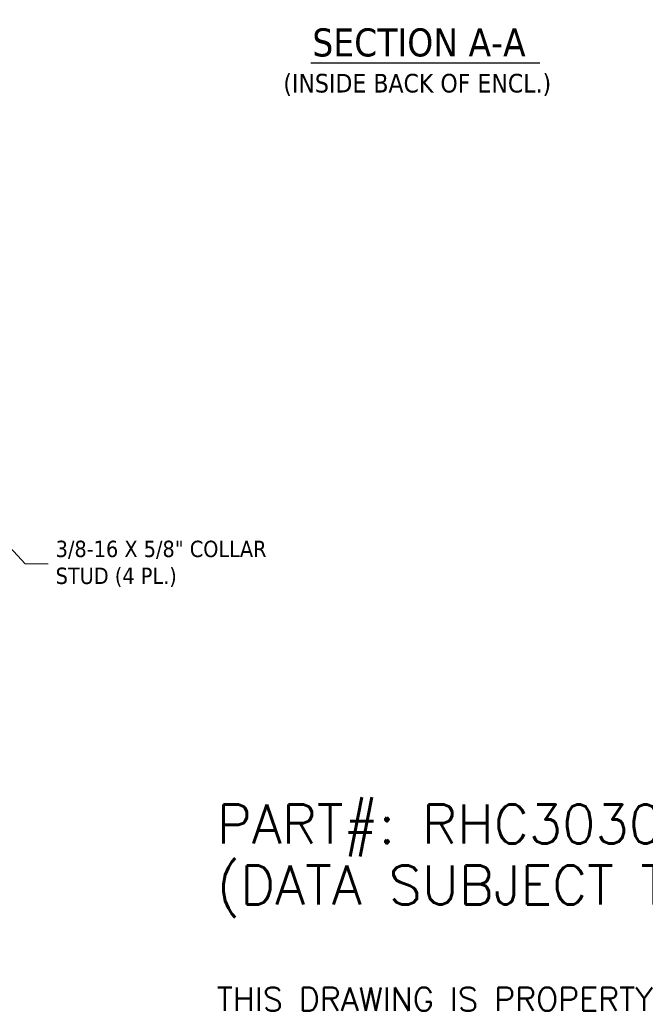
# Model space of a CAD drawing. Header units: inches. Extents: x 17 to 241, y 11 to 154.
# Tile 5 of 11: x 148 to 188, y 11 to 74. Entities that reach past the tile are written whole.
import ezdxf

# ---------------------------------------------------------------- set-up
doc = ezdxf.new("R2010")
doc.units = ezdxf.units.IN
doc.header["$LTSCALE"] = 15
doc.header["$MEASUREMENT"] = 0
doc.layers.get('0').update_dxf_attribs({"lineweight": 5})
doc.layers.add('Symbol (ANSI)', color=7, linetype='Continuous', lineweight=5)
doc.styles.add('Note Text (ANSI)', font='tahoma.ttf')
doc.styles.add('ROMANS', font='tahoma.ttf')
doc.styles.add('Text Style168', font='tahoma.ttf')
doc.styles.add('Text Style40', font='tahoma.ttf')
doc.dimstyles.new('Default (ANSI)$7', dxfattribs={"dimscale": 15, "dimtxt": 0.07, "dimasz": 0.098425, "dimexe": 0.125, "dimexo": 0.0625, "dimgap": 0.031496, "dimtad": 0, "dimtih": 1, "dimtoh": 1, "dimrnd": 1e-08, "dimzin": 0, "dimdsep": 46, "dimtxsty": 'ROMANS', "dimblk": 'Filled-1', "dimcen": 0.09, "dimdle": 0.393701, "dimclrd": 256, "dimclre": 256, "dimclrt": 256, "dimadec": 0, "dimazin": 0, "dimtfac": 1, "dimtofl": 0, "dimtmove": 0, "dimatfit": 3, "dimfxl": 1, "dimtolj": 1, "dimtzin": 0, "dimlwd": -1, "dimlwe": -1, "dimarcsym": 0})

# ---------------------------------------------------------------- blocks, each defined once
blk = doc.blocks.new('Filled-1')
at = {"color": 0}
for p, q in [((0, 0), (-1, 0.167)), ((-1, 0.167), (-1, -0.167)), ((-1, 0), (0, 0)), ((-1, -0.167), (0, 0))]:
    blk.add_line(p, q, dxfattribs=at)
at = {"color": 0, "flags": 128}
blk.add_lwpolyline([(-1, -0.167), (0, 0), (-1, 0.167), (-1, -0.167)], dxfattribs=at)
at = {"color": 0}
blk.add_solid([(-1, -0.167), (0, 0), (-1, 0.167), (-1, -0.167)], dxfattribs=at)

msp = doc.modelspace()

# ---------------------------------------------------------------- linework, layer by layer
at = {"layer": 'Symbol (ANSI)', "lineweight": 30}
msp.add_line((166.20801, 71.02341), (180.89975, 71.02341), dxfattribs=at)

# ---------------------------------------------------------------- texts
at = {"layer": 'Symbol (ANSI)', "attachment_point": 7, "line_spacing_factor": 0.25}
for s, insert, char_height, style in [('SECTION A-A', (166.30017, 71.39049), 1.8, 'Text Style168'), ('(INSIDE BACK OF ENCL.)', (164.43997, 68.8895), 1.2, 'Text Style40')]:
    msp.add_mtext(s, dxfattribs=dict(at, insert=insert, char_height=char_height, style=style))
at = {"layer": 'Symbol (ANSI)', "attachment_point": 4}
for s, insert, char_height, width, line_spacing_factor, style in [('{\\fTahoma|b0|i0;3/8-16 X 5/8" COLLAR\\P\\fTahoma|b0|i0;STUD (4 PL.)}', (149.82136, 38.82775), 1.05, 14.2141407, 0.987884, 'ROMANS'), ('\\pxsm0.94;{\\fRomanS|b0|i0;\\H2.5005;PART#: RHC303016\\P\\fRomanS|b0|i0;\\H2.5005;(DATA SUBJECT TO CHANGE WITHOUT NOTICE)\\P\\fRomanS|b0|i0;\\H2.5005; \\P\\fRomanS|b0|i0;\\H1.5000;THIS DRAWING IS PROPERTY OF HUBBELL INC. WIEGMANN\\P\\fRomanS|b0|i0;\\H1.5000;ALL INFORMATION IS PROPRIETARY AND NOT TO BE DUPLICATED\\f|b0|i0;\\H1.5000; \\P}', (160.16154, 15.56117), 1.5, 96.395254, 0.785166, 'Note Text (ANSI)')]:
    msp.add_mtext(s, dxfattribs=dict(at, insert=insert, char_height=char_height, width=width, line_spacing_factor=line_spacing_factor, style=style))

# ---------------------------------------------------------------- leaders
at = {"layer": 'Symbol (ANSI)', "annotation_type": 0, "has_hookline": 1, "hookline_direction": 0, "text_width": 14.17395}
msp.add_leader([(144.66312, 42.28938), (147.87254, 38.82775), (149.34892, 38.82775)], dimstyle='Default (ANSI)$7', override={"dimtad": 0}, dxfattribs=at)

doc.saveas('drawing.dxf')
